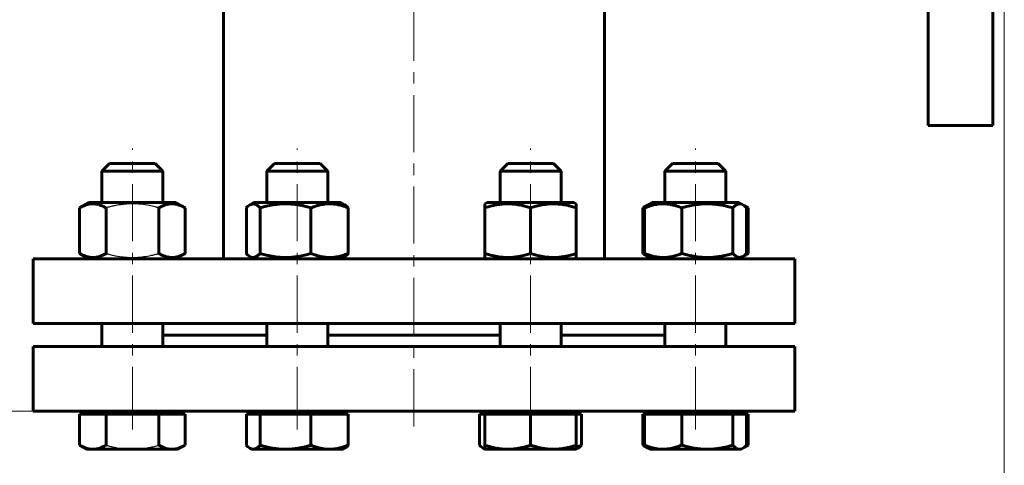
# Model space of a CAD drawing. Header units: millimetres. Extents: x 0 to 594, y 0 to 420.
# Tile 3 of 23: x 90 to 220, y 76 to 134. Entities that reach past the tile are written whole.
import ezdxf

# ---------------------------------------------------------------- set-up
doc = ezdxf.new("R2010")
doc.units = ezdxf.units.MM
for name, pattern in [('K5LT-1', [0]), ('K5LT_AXLED', [12, 7.5, -1.5, 1.5, -1.5]), ('K5LT_BASIC', [0]), ('K5LT_THIN', [0])]:
    doc.linetypes.add(name, pattern=pattern)
doc.layers.add('Системный слой', color=7, linetype='Continuous')
doc.layers.add('Системный слой (1)', color=7, linetype='Continuous', true_color=0x6c6c6c)
doc.styles.add('KDIMTEXTSTYLE', font='txt', dxfattribs={"width": 0.96, "oblique": 15, "height": 5})
doc.styles.add('KTEXTSTYLE', font='txt', dxfattribs={"width": 0.96, "height": 5})
doc.dimstyles.new('KDIMSTYLE (0.50)', dxfattribs={"dimtxt": 5, "dimasz": 1, "dimexe": 2, "dimexo": 0, "dimgap": 1, "dimtad": 1, "dimlfac": 2, "dimtxsty": 'KDIMTEXTSTYLE', "dimsah": 1, "dimcen": 0, "dimdle": 1, "dimadec": 0, "dimazin": 0, "dimtfac": 0.667, "dimtmove": 0, "dimatfit": 3, "dimfxl": 1, "dimtvp": 1, "dimtolj": 1, "dimtzin": 0, "dimarcsym": 0})

# ---------------------------------------------------------------- blocks, each defined once
blk = doc.blocks.new('U3')
at = {"layer": 'Системный слой (1)', "color": 143, "linetype": 'K5LT_BASIC', "lineweight": 60, "true_color": 0x33acca}
for p, q in [((117.23, 203.83), (117.23, 210.39)), ((117.23, 102.89), (117.23, 136.96))]:
    blk.add_line(p, q, dxfattribs=at)
blk = doc.blocks.new('U4')
at = {"layer": 'Системный слой (1)', "color": 143, "linetype": 'K5LT_BASIC', "lineweight": 60, "true_color": 0x33acca}
for p, q in [((167.23, 203.83), (167.23, 210.39)), ((167.23, 102.89), (167.23, 136.95))]:
    blk.add_line(p, q, dxfattribs=at)
blk = doc.blocks.new('U5')
at = {"layer": 'Системный слой (1)', "color": 143, "linetype": 'K5LT_BASIC', "lineweight": 60, "true_color": 0x33acca}
for p, q in [((122.93, 92.89), (109.28, 92.89)), ((153.54, 92.89), (130.93, 92.89)), ((175.19, 92.89), (161.54, 92.89))]:
    blk.add_line(p, q, dxfattribs=at)
blk = doc.blocks.new('U6')
at = {"layer": 'Системный слой (1)', "color": 143, "linetype": 'K5LT_BASIC', "lineweight": 60, "true_color": 0x33acca}
for p, q in [((157.54, 110.29), (151.84, 110.29)), ((163.24, 110.29), (157.54, 110.29))]:
    blk.add_line(p, q, dxfattribs=at)
blk = doc.blocks.new('U7')
at = {"layer": 'Системный слой (1)', "color": 143, "linetype": 'K5LT_BASIC', "lineweight": 60, "true_color": 0x33acca}
for p, q in [((161.54, 110.29), (161.54, 114.39)), ((161.54, 91.39), (161.54, 94.39))]:
    blk.add_line(p, q, dxfattribs=at)
blk = doc.blocks.new('U8')
at = {"layer": 'Системный слой (1)', "color": 143, "linetype": 'K5LT_BASIC', "lineweight": 60, "true_color": 0x33acca}
for p, q in [((153.54, 110.29), (153.54, 114.39)), ((153.54, 91.39), (153.54, 94.39))]:
    blk.add_line(p, q, dxfattribs=at)
blk = doc.blocks.new('U9')
at = {"layer": 'Системный слой (1)', "color": 143, "linetype": 'K5LT_BASIC', "lineweight": 60, "true_color": 0x33acca}
for p, q in [((122.9, 110.29), (121.23, 110.29)), ((132.63, 110.29), (122.9, 110.29))]:
    blk.add_line(p, q, dxfattribs=at)
blk = doc.blocks.new('U10')
at = {"layer": 'Системный слой (1)', "color": 143, "linetype": 'K5LT_BASIC', "lineweight": 60, "true_color": 0x33acca}
for p, q in [((120.55, 109.89), (120.39, 109.75)), ((120.71, 110), (120.55, 109.89)), ((121.16, 110.12), (120.71, 110)), ((121.6, 109.97), (121.16, 110.12)), ((122.03, 109.58), (121.6, 109.97)), ((120.39, 109.75), (120.23, 109.58))]:
    blk.add_line(p, q, dxfattribs=at)
blk = doc.blocks.new('U11')
at = {"layer": 'Системный слой (1)', "color": 143, "linetype": 'K5LT_BASIC', "lineweight": 60, "true_color": 0x33acca}
for p, q in [((120.23, 103.6), (120.39, 103.44)), ((120.39, 103.44), (120.55, 103.3)), ((121.71, 103.3), (122.03, 103.6)), ((120.55, 103.3), (120.71, 103.19)), ((120.71, 103.19), (120.83, 103.13)), ((120.83, 103.13), (121.27, 103.08)), ((121.27, 103.08), (121.71, 103.3))]:
    blk.add_line(p, q, dxfattribs=at)
blk = doc.blocks.new('U12')
at = {"layer": 'Системный слой (1)', "color": 143, "linetype": 'K5LT_BASIC', "lineweight": 60, "true_color": 0x33acca}
for p, q in [((163.54, 78.18), (163.77, 78.26)), ((163.77, 78.26), (164, 78.34)), ((164, 78.34), (164.23, 78.43))]:
    blk.add_line(p, q, dxfattribs=at)
blk = doc.blocks.new('U13')
at = {"layer": 'Системный слой (1)', "color": 143, "linetype": 'K5LT_BASIC', "lineweight": 60, "true_color": 0x33acca}
for p, q in [((150.85, 78.43), (151.01, 78.27)), ((151.01, 78.27), (151.17, 78.13)), ((151.17, 78.13), (151.33, 78.02)), ((151.33, 78.02), (151.4, 77.98)), ((151.4, 77.98), (151.47, 77.95)), ((151.47, 77.95), (151.54, 77.92))]:
    blk.add_line(p, q, dxfattribs=at)
blk = doc.blocks.new('U14')
at = {"layer": 'Системный слой (1)', "color": 143, "linetype": 'K5LT_BASIC', "lineweight": 60, "true_color": 0x33acca}
for p, q in [((185.4, 103.19), (186.12, 103.6)), ((184.89, 102.89), (185.4, 103.19))]:
    blk.add_line(p, q, dxfattribs=at)
blk = doc.blocks.new('U15')
at = {"layer": 'Системный слой (1)', "color": 143, "linetype": 'K5LT_BASIC', "lineweight": 60, "true_color": 0x33acca}
for p, q in [((185.79, 109.76), (185.63, 109.84)), ((185.95, 109.68), (185.79, 109.76)), ((186.12, 109.58), (185.95, 109.68))]:
    blk.add_line(p, q, dxfattribs=at)
blk = doc.blocks.new('U16')
at = {"layer": 'Системный слой (1)', "color": 143, "linetype": 'K5LT_BASIC', "lineweight": 60, "true_color": 0x33acca}
for p, q in [((172.26, 103.6), (172.42, 103.51)), ((172.42, 103.51), (172.59, 103.43)), ((172.59, 103.43), (172.75, 103.35))]:
    blk.add_line(p, q, dxfattribs=at)
blk = doc.blocks.new('U17')
at = {"layer": 'Системный слой (1)', "color": 143, "linetype": 'K5LT_BASIC', "lineweight": 60, "true_color": 0x33acca}
for p, q in [((185.63, 103.35), (185.79, 103.43)), ((185.79, 103.43), (185.95, 103.51)), ((185.95, 103.51), (186.12, 103.6))]:
    blk.add_line(p, q, dxfattribs=at)
blk = doc.blocks.new('U18')
at = {"layer": 'Системный слой (1)', "color": 143, "linetype": 'K5LT_BASIC', "lineweight": 60, "true_color": 0x33acca}
for p, q in [((172.42, 109.68), (172.26, 109.58)), ((172.59, 109.76), (172.42, 109.68)), ((172.75, 109.84), (172.59, 109.76))]:
    blk.add_line(p, q, dxfattribs=at)
blk = doc.blocks.new('U19')
at = {"layer": 'Системный слой (1)', "color": 143, "linetype": 'K5LT_BASIC', "lineweight": 60, "true_color": 0x33acca}
for p, q in [((172.26, 78.43), (172.42, 78.34)), ((172.42, 78.34), (172.59, 78.26)), ((172.59, 78.26), (172.75, 78.18))]:
    blk.add_line(p, q, dxfattribs=at)
blk = doc.blocks.new('U20')
at = {"layer": 'Системный слой (1)', "color": 143, "linetype": 'K5LT_BASIC', "lineweight": 60, "true_color": 0x33acca}
for p, q in [((185.63, 78.18), (185.79, 78.26)), ((185.79, 78.26), (185.95, 78.34)), ((185.95, 78.34), (186.12, 78.43))]:
    blk.add_line(p, q, dxfattribs=at)
blk = doc.blocks.new('U21')
at = {"layer": 'Системный слой (1)', "color": 143, "linetype": 'K5LT_BASIC', "lineweight": 60, "true_color": 0x33acca}
for p, q in [((185.4, 78.02), (185.19, 77.89)), ((186.12, 78.43), (185.4, 78.02))]:
    blk.add_line(p, q, dxfattribs=at)
blk = doc.blocks.new('U22')
at = {"layer": 'Системный слой (1)', "color": 143, "linetype": 'K5LT_BASIC', "lineweight": 60, "true_color": 0x33acca}
for p, q in [((184.98, 77.89), (185.12, 77.91)), ((185.12, 77.91), (185.26, 77.95)), ((185.26, 77.95), (185.4, 78.02)), ((185.4, 78.02), (185.56, 78.13)), ((185.56, 78.13), (185.72, 78.27)), ((185.72, 78.27), (185.88, 78.43))]:
    blk.add_line(p, q, dxfattribs=at)
blk = doc.blocks.new('U23')
at = {"layer": 'Системный слой (1)', "color": 143, "linetype": 'K5LT_BASIC', "lineweight": 60, "true_color": 0x33acca}
for p, q in [((183.19, 110.29), (183.19, 114.39)), ((183.19, 91.39), (183.19, 94.39))]:
    blk.add_line(p, q, dxfattribs=at)
blk = doc.blocks.new('U24')
at = {"layer": 'Системный слой (1)', "color": 143, "linetype": 'K5LT_BASIC', "lineweight": 60, "true_color": 0x33acca}
for p, q in [((175.19, 110.29), (175.19, 114.39)), ((175.19, 91.39), (175.19, 94.39))]:
    blk.add_line(p, q, dxfattribs=at)
blk = doc.blocks.new('U25')
at = {"layer": 'Системный слой (1)', "color": 143, "linetype": 'K5LT_BASIC', "lineweight": 60, "true_color": 0x33acca}
for p, q in [((122.93, 114.39), (129.75, 114.39)), ((129.75, 114.39), (130.93, 114.39))]:
    blk.add_line(p, q, dxfattribs=at)
blk = doc.blocks.new('U26')
at = {"layer": 'Системный слой (1)', "color": 143, "linetype": 'K5LT_BASIC', "lineweight": 60, "true_color": 0x33acca}
for p, q in [((130.93, 110.29), (130.93, 114.39)), ((130.93, 91.39), (130.93, 94.39))]:
    blk.add_line(p, q, dxfattribs=at)
blk = doc.blocks.new('U27')
at = {"layer": 'Системный слой (1)', "color": 143, "linetype": 'K5LT_BASIC', "lineweight": 60, "true_color": 0x33acca}
for p, q in [((122.93, 110.29), (122.93, 114.39)), ((122.93, 91.39), (122.93, 94.39))]:
    blk.add_line(p, q, dxfattribs=at)
blk = doc.blocks.new('U28')
at = {"layer": 'Системный слой (1)', "color": 143, "linetype": 'K5LT_BASIC', "lineweight": 60, "true_color": 0x33acca}
for p, q in [((123.93, 115.39), (129.05, 115.39)), ((129.05, 115.39), (129.93, 115.39))]:
    blk.add_line(p, q, dxfattribs=at)
blk = doc.blocks.new('U29')
at = {"layer": 'Системный слой (1)', "color": 143, "linetype": 'K5LT_BASIC', "lineweight": 60, "true_color": 0x33acca}
for p, q in [((120.23, 78.43), (120.39, 78.27)), ((120.39, 78.27), (120.55, 78.13)), ((120.55, 78.13), (120.71, 78.02)), ((120.71, 78.02), (120.85, 77.95)), ((120.85, 77.95), (120.99, 77.91)), ((120.99, 77.91), (121.13, 77.89))]:
    blk.add_line(p, q, dxfattribs=at)
blk = doc.blocks.new('U30')
at = {"layer": 'Системный слой (1)', "color": 143, "linetype": 'K5LT_BASIC', "lineweight": 60, "true_color": 0x33acca}
for p, q in [((92.23, 91.39), (142.23, 91.39)), ((142.23, 91.39), (192.23, 91.39))]:
    blk.add_line(p, q, dxfattribs=at)
blk = doc.blocks.new('U31')
at = {"layer": 'Системный слой (1)', "color": 143, "linetype": 'K5LT_BASIC', "lineweight": 60, "true_color": 0x33acca}
for p, q in [((92.23, 82.89), (142.23, 82.89)), ((142.23, 82.89), (192.23, 82.89))]:
    blk.add_line(p, q, dxfattribs=at)
blk = doc.blocks.new('U32')
at = {"layer": 'Системный слой (1)', "color": 143, "linetype": 'K5LT_BASIC', "lineweight": 60, "true_color": 0x33acca}
for p, q in [((101.28, 110.29), (101.28, 114.39)), ((101.28, 91.39), (101.28, 94.39))]:
    blk.add_line(p, q, dxfattribs=at)
blk = doc.blocks.new('U33')
at = {"layer": 'Системный слой (1)', "color": 143, "linetype": 'K5LT_BASIC', "lineweight": 60, "true_color": 0x33acca}
for p, q in [((101.28, 114.39), (105.28, 114.39)), ((105.28, 114.39), (109.28, 114.39))]:
    blk.add_line(p, q, dxfattribs=at)
blk = doc.blocks.new('U34')
at = {"layer": 'Системный слой (1)', "color": 143, "linetype": 'K5LT_BASIC', "lineweight": 60, "true_color": 0x33acca}
for p, q in [((102.28, 115.39), (105.28, 115.39)), ((105.28, 115.39), (108.28, 115.39))]:
    blk.add_line(p, q, dxfattribs=at)
blk = doc.blocks.new('U35')
at = {"layer": 'Системный слой (1)', "color": 143, "linetype": 'K5LT_BASIC', "lineweight": 60, "true_color": 0x33acca}
for p, q in [((109.28, 110.29), (109.28, 114.39)), ((109.28, 91.39), (109.28, 94.39))]:
    blk.add_line(p, q, dxfattribs=at)
blk = doc.blocks.new('U36')
at = {"layer": 'Системный слой (1)', "color": 143, "linetype": 'K5LT_BASIC', "lineweight": 60, "true_color": 0x33acca}
for p, q in [((183.22, 110.29), (173.49, 110.29)), ((184.89, 110.29), (183.22, 110.29))]:
    blk.add_line(p, q, dxfattribs=at)
blk = doc.blocks.new('U37')
at = {"layer": 'Системный слой (1)', "color": 143, "linetype": 'K5LT_BASIC', "lineweight": 60, "true_color": 0x33acca}
for p, q in [((184.09, 103.6), (184.52, 103.22)), ((185.56, 103.3), (185.72, 103.44)), ((185.72, 103.44), (185.88, 103.6)), ((184.52, 103.22), (184.96, 103.07)), ((184.96, 103.07), (185.4, 103.19)), ((185.4, 103.19), (185.56, 103.3))]:
    blk.add_line(p, q, dxfattribs=at)
blk = doc.blocks.new('U38')
at = {"layer": 'Системный слой (1)', "color": 143, "linetype": 'K5LT_BASIC', "lineweight": 60, "true_color": 0x33acca}
for p, q in [((184.41, 109.89), (184.09, 109.58)), ((184.85, 110.11), (184.41, 109.89)), ((185.29, 110.06), (184.85, 110.11)), ((185.4, 110), (185.29, 110.06)), ((185.56, 109.89), (185.4, 110)), ((185.72, 109.75), (185.56, 109.89)), ((185.88, 109.58), (185.72, 109.75))]:
    blk.add_line(p, q, dxfattribs=at)
blk = doc.blocks.new('D0')
at = {"layer": 'Системный слой (1)'}
for points in [[(69.23, 46.97), (69.73, 47.63), (64.73, 46.97), (69.73, 46.31)], [(219.73, 46.97), (214.73, 47.63), (215.23, 46.97), (214.73, 46.31)]]:
    blk.add_hatch(color=7, dxfattribs=at).paths.add_polyline_path(points)
at = {"layer": 'Системный слой (1)', "color": 7, "linetype": 'K5LT_THIN', "lineweight": 18, "true_color": 0xffffff}
for p, q in [((64.73, 137.14), (64.73, 44.97)), ((219.73, 137.14), (219.73, 44.97)), ((64.73, 46.97), (69.73, 47.63)), ((69.73, 46.31), (64.73, 46.97)), ((64.73, 46.97), (219.73, 46.97)), ((69.73, 47.63), (69.23, 46.97)), ((69.23, 46.97), (69.73, 46.31)), ((215.23, 46.97), (214.73, 47.63)), ((214.73, 47.63), (219.73, 46.97)), ((219.73, 46.97), (214.73, 46.31)), ((214.73, 46.31), (215.23, 46.97))]:
    blk.add_line(p, q, dxfattribs=at)
blk.add_wipeout([(137.22, 47.97), (137.22, 55.35), (146.84, 55.35), (146.84, 47.97)]).dxf.layer = 'Системный слой (1)'
at = {"layer": 'Системный слой (1)', "color": 7, "insert": (137.22, 54.56), "char_height": 5, "attachment_point": 1, "style": 'KTEXTSTYLE'}
blk.add_mtext('\\fArial|b0|c204|p34;\\H5.0;\\W1.000;\\Q15;\\fGOST Type AU|b0|i0|c204|p34;\\Q15;\\W0.960;310', dxfattribs=at)
blk = doc.blocks.new('KDIMARROW_01')
at = {"layer": 'Системный слой'}
blk.add_hatch(color=0, dxfattribs=at).paths.add_polyline_path([(0, 0), (-5, 0.66), (-4.5, 0), (-5, -0.66)])
at = {"layer": 'Системный слой', "color": 0, "linetype": 'K5LT_THIN', "lineweight": 18}
for p, q in [((-4.5, 0), (-5, 0.66)), ((-5, 0.66), (0, 0)), ((0, 0), (-5, -0.66)), ((-5, -0.66), (-4.5, 0))]:
    blk.add_line(p, q, dxfattribs=at)
at = {"layer": 'Системный слой (1)', "color": 0, "linetype": 'K5LT_THIN', "lineweight": 18}
blk.add_line((142.23, 170.39), (141.73, 170.39), dxfattribs=at)
blk = doc.blocks.new('D1')
at = {"layer": 'Системный слой (1)'}
for points in [[(55.45, 165.39), (54.79, 170.39), (54.13, 165.39), (54.79, 165.89)], [(54.79, 82.89), (55.45, 87.89), (54.79, 87.39), (54.13, 87.89)]]:
    blk.add_hatch(color=7, dxfattribs=at).paths.add_polyline_path(points)
at = {"layer": 'Системный слой (1)', "color": 7, "linetype": 'K5LT_THIN', "lineweight": 18, "true_color": 0xffffff}
for p, q in [((64.73, 170.39), (52.79, 170.39)), ((54.13, 165.39), (54.79, 170.39)), ((54.79, 170.39), (55.45, 165.39)), ((54.79, 82.89), (54.79, 170.39)), ((54.79, 165.89), (54.13, 165.39)), ((55.45, 165.39), (54.79, 165.89)), ((54.79, 82.89), (54.13, 87.89)), ((54.13, 87.89), (54.79, 87.39)), ((54.79, 87.39), (55.45, 87.89)), ((55.45, 87.89), (54.79, 82.89)), ((92.23, 82.89), (52.79, 82.89))]:
    blk.add_line(p, q, dxfattribs=at)
blk.add_wipeout([(53.79, 121.7), (46.41, 121.7), (46.41, 131.19), (53.79, 131.19)]).dxf.layer = 'Системный слой (1)'
at = {"layer": 'Системный слой (1)', "color": 7, "insert": (47.2, 121.7), "char_height": 5, "attachment_point": 1, "rotation": 90, "style": 'KTEXTSTYLE'}
blk.add_mtext('\\fArial|b0|c204|p34;\\H5.0;\\W1.000;\\Q15;\\fGOST Type AU|b0|i0|c204|p34;\\Q15;\\W0.960;175', dxfattribs=at)

msp = doc.modelspace()

# ---------------------------------------------------------------- linework, layer by layer
at = {"layer": 'Системный слой (1)', "color": 30, "linetype": 'K5LT_AXLED', "lineweight": 18, "true_color": 0xff8000}
for p, q in [((142.233, 80.894), (142.233, 227.1031)), ((105.2778, 81.194), (105.2778, 117.394)), ((126.9257, 81.194), (126.9257, 117.394)), ((157.5404, 81.194), (157.5404, 117.394)), ((179.1882, 81.194), (179.1882, 117.394)), ((105.2778, 80.494), (105.2778, 84.894)), ((126.9257, 80.494), (126.9257, 84.894)), ((157.5404, 80.494), (157.5404, 84.894)), ((179.1882, 80.494), (179.1882, 84.894))]:
    msp.add_line(p, q, dxfattribs=at)
at = {"layer": 'Системный слой (1)', "color": 143, "linetype": 'K5LT_BASIC', "lineweight": 60, "true_color": 0x33acca}
for p, q in [((209.733, 220.394), (209.733, 120.394)), ((218.233, 220.394), (218.233, 120.394)), ((218.233, 120.394), (209.733, 120.394)), ((101.2778, 114.394), (102.2778, 115.394)), ((109.2778, 114.394), (108.2778, 115.394)), ((122.9257, 114.394), (123.9257, 115.394)), ((130.9257, 114.394), (129.9257, 115.394)), ((153.5404, 114.394), (154.5404, 115.394)), ((154.5404, 115.394), (160.5404, 115.394)), ((161.5404, 114.394), (160.5404, 115.394)), ((175.1882, 114.394), (176.1882, 115.394)), ((176.1882, 115.394), (182.1882, 115.394)), ((183.1882, 114.394), (182.1882, 115.394)), ((153.5404, 114.394), (161.5404, 114.394)), ((175.1882, 114.394), (183.1882, 114.394)), ((98.3496, 109.5849), (99.5778, 110.294)), ((110.9778, 110.294), (99.5778, 110.294)), ((112.206, 109.5849), (110.9778, 110.294)), ((120.714, 109.9986), (121.2257, 110.294)), ((133.1373, 109.9986), (132.6257, 110.294)), ((151.5404, 110.1208), (151.8404, 110.294)), ((151.5404, 109.5849), (151.5404, 110.1208)), ((163.5404, 110.1208), (163.2404, 110.294)), ((163.5404, 110.1208), (163.5404, 109.5849)), ((172.26, 109.5849), (173.4882, 110.294)), ((172.9765, 109.9986), (173.4882, 110.294)), ((185.3999, 109.9986), (184.8882, 110.294)), ((186.1164, 109.5849), (185.3999, 109.9985)), ((98.3496, 103.6031), (98.3496, 109.5849)), ((101.8137, 103.6031), (101.8137, 109.5849)), ((108.7419, 103.6031), (108.7419, 109.5849)), ((112.206, 103.6031), (112.206, 109.5849)), ((120.2336, 103.6031), (120.2336, 109.5849)), ((122.0267, 103.6031), (122.0267, 109.5849)), ((128.7188, 103.6031), (128.7188, 109.5849)), ((133.6178, 103.6031), (133.6178, 109.5849)), ((151.5404, 103.6031), (151.5404, 109.5849)), ((157.5404, 103.6031), (157.5404, 109.5849)), ((163.5404, 103.6031), (163.5404, 109.5849)), ((172.26, 103.6031), (172.26, 109.5849)), ((172.4961, 103.6031), (172.4961, 109.5849)), ((177.3951, 103.6031), (177.3951, 109.5849)), ((184.0872, 103.6031), (184.0872, 109.5849)), ((185.8803, 103.6031), (185.8803, 109.5849)), ((186.1164, 103.6031), (186.1164, 109.5849)), ((99.5778, 102.894), (98.3496, 103.6031)), ((110.9778, 102.894), (112.206, 103.6031)), ((151.5404, 103.0672), (151.5404, 103.6031)), ((163.5404, 103.6031), (163.5404, 103.0672)), ((173.4882, 102.894), (172.26, 103.6031)), ((92.233, 94.394), (92.233, 102.894)), ((92.233, 102.894), (192.233, 102.894)), ((110.9778, 102.894), (111.4895, 103.1894)), ((111.4894, 103.1893), (111.4895, 103.1894)), ((121.2257, 102.894), (120.714, 103.1894)), ((132.6257, 102.894), (133.1373, 103.1894)), ((151.8404, 102.894), (151.5404, 103.0672)), ((163.2404, 102.894), (163.5404, 103.0672)), ((173.4882, 102.894), (172.9765, 103.1894)), ((184.8882, 102.894), (185.3999, 103.1894)), ((192.233, 94.394), (192.233, 102.894)), ((92.233, 94.394), (192.233, 94.394)), ((92.233, 82.894), (92.233, 91.394)), ((192.233, 82.894), (192.233, 91.394)), ((99.2778, 82.894), (99.2778, 82.494)), ((111.2778, 82.894), (111.2778, 82.494)), ((120.9257, 82.894), (120.9257, 82.494)), ((132.9257, 82.894), (132.9257, 82.494)), ((151.5404, 82.894), (151.5404, 82.494)), ((163.5404, 82.894), (163.5404, 82.494)), ((173.1882, 82.894), (173.1882, 82.494)), ((185.1882, 82.894), (185.1882, 82.494)), ((98.3496, 82.494), (100.0817, 82.494)), ((98.3496, 82.494), (98.3496, 78.4299)), ((100.0817, 82.494), (101.8137, 82.494)), ((101.8137, 82.494), (101.8137, 78.4299)), ((101.8137, 82.494), (105.2778, 82.494)), ((105.2778, 82.494), (108.7419, 82.494)), ((108.7419, 82.494), (108.7419, 78.4299)), ((108.7419, 82.494), (110.474, 82.494)), ((110.474, 82.494), (112.206, 82.494)), ((112.206, 82.494), (112.206, 78.4299)), ((120.2336, 82.494), (120.2336, 78.4299)), ((120.2336, 82.494), (121.1301, 82.494)), ((121.1301, 82.494), (122.0267, 82.494)), ((122.0267, 82.494), (122.0267, 78.4299)), ((122.0267, 82.494), (125.3728, 82.494)), ((125.3728, 82.494), (128.7188, 82.494)), ((128.7188, 82.494), (131.1683, 82.494)), ((128.7188, 82.494), (128.7188, 78.4299)), ((131.1683, 82.494), (133.6178, 82.494)), ((133.6178, 82.494), (133.6178, 78.4299)), ((150.8482, 82.494), (151.5404, 82.494)), ((150.8482, 82.494), (150.8482, 78.4299)), ((151.5404, 82.494), (154.5404, 82.494)), ((151.5404, 82.494), (151.5404, 78.4299)), ((154.5404, 82.494), (157.5404, 82.494)), ((157.5404, 82.494), (157.5404, 78.4299)), ((157.5404, 82.494), (160.5404, 82.494)), ((160.5404, 82.494), (163.5404, 82.494)), ((163.5404, 82.494), (163.5404, 78.4299)), ((163.5404, 82.494), (164.2325, 82.494)), ((164.2325, 82.494), (164.2325, 78.4299)), ((172.26, 82.494), (172.26, 78.4299)), ((172.26, 82.494), (172.4961, 82.494)), ((172.4961, 82.494), (172.4961, 78.4299)), ((172.4961, 82.494), (174.9456, 82.494)), ((174.9456, 82.494), (177.3951, 82.494)), ((177.3951, 82.494), (177.3951, 78.4299)), ((177.3951, 82.494), (180.7411, 82.494)), ((180.7411, 82.494), (184.0872, 82.494)), ((184.0872, 82.494), (184.9838, 82.494)), ((184.0872, 82.494), (184.0872, 78.4299)), ((184.9838, 82.494), (185.8803, 82.494)), ((185.8803, 82.494), (186.1164, 82.494)), ((185.8803, 82.494), (185.8803, 78.4299)), ((186.1164, 82.494), (186.1164, 78.4299)), ((98.3496, 78.4299), (99.2778, 77.894)), ((99.0662, 78.0162), (99.0661, 78.0162)), ((99.0662, 78.0162), (99.2778, 77.894)), ((99.2778, 77.894), (100.0817, 77.894)), ((100.0817, 77.894), (105.2778, 77.894)), ((105.2778, 77.894), (110.474, 77.894)), ((110.474, 77.894), (111.2778, 77.894)), ((112.206, 78.4299), (111.2778, 77.894)), ((111.4895, 78.0162), (111.2778, 77.894)), ((111.4895, 78.0162), (111.4896, 78.0162)), ((120.714, 78.0162), (120.9257, 77.894)), ((120.9257, 77.894), (121.1301, 77.894)), ((121.1301, 77.894), (125.3728, 77.894)), ((125.3728, 77.894), (131.1683, 77.894)), ((131.1683, 77.894), (132.9257, 77.894)), ((133.1373, 78.0162), (132.9257, 77.894)), ((151.3287, 78.0162), (151.5404, 77.894)), ((151.5404, 77.894), (151.5404, 78.4299)), ((151.5404, 77.894), (154.5404, 77.894)), ((154.5404, 77.894), (160.5404, 77.894)), ((160.5404, 77.894), (163.5404, 77.894)), ((163.5404, 78.4299), (163.5404, 77.894)), ((163.752, 78.0162), (163.5404, 77.894)), ((172.26, 78.4299), (173.1882, 77.894)), ((172.9765, 78.0162), (173.1882, 77.894)), ((173.1882, 77.894), (174.9456, 77.894)), ((174.9456, 77.894), (180.7411, 77.894)), ((180.7411, 77.894), (184.9838, 77.894)), ((184.9838, 77.894), (185.1882, 77.894)), ((185.3999, 78.0162), (185.1882, 77.894))]:
    msp.add_line(p, q, dxfattribs=at)
for points, knots in [([(101.8137, 109.5849), (101.6791, 109.6626), (101.4563, 109.7801), (101.1625, 109.9058), (100.962, 109.9763), (100.7705, 110.0327), (100.5759, 110.0773), (100.3523, 110.1096), (100.1415, 110.1229), (99.9394, 110.1193), (99.7464, 110.1014), (99.5593, 110.0708), (99.3458, 110.0212), (99.0511, 109.9289), (98.7086, 109.782), (98.4583, 109.6476), (98.3496, 109.5849)], [0, 0, 0, 0, 2.03197676, 3.33971817, 4.35691028, 4.98286377, 6.14673398, 7.19733448, 8.23107414, 9.20464301, 10.12610383, 11.03238569, 11.92740894, 13.24282625, 15.35658079, 17, 17, 17, 17]), ([(112.206, 109.5849), (112.0715, 109.6626), (111.8486, 109.7801), (111.5548, 109.9058), (111.3543, 109.9763), (111.1628, 110.0327), (110.9682, 110.0773), (110.7446, 110.1096), (110.5338, 110.1229), (110.3317, 110.1193), (110.1387, 110.1014), (109.9516, 110.0708), (109.7381, 110.0212), (109.4434, 109.9289), (109.1009, 109.782), (108.8506, 109.6476), (108.7419, 109.5849)], [0, 0, 0, 0, 2.03197676, 3.33971817, 4.35691028, 4.98286377, 6.14673398, 7.19733448, 8.23107414, 9.20464301, 10.12610383, 11.03238569, 11.92740894, 13.24282625, 15.35658079, 17, 17, 17, 17]), ([(128.7188, 109.5849), (128.4904, 109.6531), (128.1532, 109.7462), (127.6658, 109.8615), (127.3296, 109.9304), (126.9338, 109.9995), (126.6177, 110.0439), (126.2413, 110.0838), (125.8956, 110.1096), (125.4882, 110.1229), (125.0979, 110.1193), (124.725, 110.1014), (124.3636, 110.0708), (123.9512, 110.0212), (123.3818, 109.9289), (122.7202, 109.782), (122.2367, 109.6476), (122.0267, 109.5849)], [0, 0, 0, 0, 1.88979329, 2.77228609, 3.97396019, 4.61319913, 5.96225261, 6.50830656, 7.62070709, 8.71525498, 9.7460926, 10.72175699, 11.68134955, 12.62902123, 14.02181603, 16.25990907, 18, 18, 18, 18]), ([(133.6178, 109.5849), (133.4156, 109.6674), (133.1367, 109.7708), (132.7214, 109.8986), (132.4505, 109.9686), (132.1424, 110.0327), (131.8672, 110.0773), (131.5511, 110.1096), (131.2431, 110.1233), (130.9574, 110.119), (130.6405, 110.0973), (130.3002, 110.0536), (129.8755, 109.969), (129.3469, 109.8242), (128.9506, 109.6795), (128.7188, 109.5849)], [0, 0, 0, 0, 2.03202427, 2.78068749, 4.10062144, 4.68975414, 5.78516139, 6.77396186, 7.74689331, 8.75724699, 9.53045066, 10.80829449, 12.05516695, 13.66764409, 16, 16, 16, 16]), ([(133.1373, 109.9986), (133.1891, 109.9687), (133.2759, 109.9098), (133.4365, 109.7762), (133.5447, 109.6664), (133.6178, 109.5849)], [0, 0, 0, 0, 1.91250327, 3.22030261, 6, 6, 6, 6]), ([(157.5404, 109.5849), (157.3356, 109.6531), (157.0333, 109.7462), (156.5962, 109.8615), (156.2948, 109.9304), (155.9399, 109.9995), (155.6566, 110.0439), (155.319, 110.0838), (155.0091, 110.1096), (154.6439, 110.1229), (154.2939, 110.1193), (153.9596, 110.1014), (153.6356, 110.0708), (153.2658, 110.0212), (152.7553, 109.9289), (152.1621, 109.782), (151.7286, 109.6476), (151.5404, 109.5849)], [0, 0, 0, 0, 1.88979329, 2.77228609, 3.97396019, 4.61319912, 5.96225261, 6.50830656, 7.62070709, 8.71525498, 9.7460926, 10.72175699, 11.68134955, 12.62902123, 14.02181603, 16.25990907, 18, 18, 18, 18]), ([(163.5404, 109.5849), (163.3356, 109.6531), (163.0333, 109.7462), (162.5962, 109.8615), (162.2948, 109.9304), (161.9399, 109.9995), (161.6566, 110.0439), (161.319, 110.0838), (161.0091, 110.1096), (160.6439, 110.1229), (160.2939, 110.1193), (159.9596, 110.1014), (159.6356, 110.0708), (159.2658, 110.0212), (158.7553, 109.9289), (158.1621, 109.782), (157.7286, 109.6476), (157.5404, 109.5849)], [0, 0, 0, 0, 1.88979329, 2.77228609, 3.97396019, 4.61319913, 5.96225261, 6.50830656, 7.62070709, 8.71525498, 9.7460926, 10.72175699, 11.68134955, 12.62902123, 14.02181603, 16.25990907, 18, 18, 18, 18]), ([(177.3951, 109.5849), (177.1928, 109.6674), (176.9139, 109.7708), (176.4987, 109.8986), (176.2277, 109.9686), (175.9197, 110.0327), (175.6444, 110.0773), (175.3283, 110.1096), (175.0203, 110.1233), (174.7346, 110.119), (174.4177, 110.0973), (174.0774, 110.0536), (173.6528, 109.969), (173.1241, 109.8242), (172.7279, 109.6795), (172.4961, 109.5849)], [0, 0, 0, 0, 2.03202427, 2.78068749, 4.10062144, 4.68975414, 5.78516139, 6.77396186, 7.74689331, 8.75724699, 9.53045066, 10.80829449, 12.05516695, 13.66764409, 16, 16, 16, 16]), ([(172.4961, 109.5849), (172.5465, 109.6411), (172.6329, 109.7314), (172.7927, 109.8765), (172.9026, 109.9559), (172.9765, 109.9986)], [0, 0, 0, 0, 1.91828185, 3.26766112, 6, 6, 6, 6]), ([(184.0872, 109.5849), (183.8588, 109.6531), (183.5216, 109.7462), (183.0341, 109.8615), (182.6979, 109.9304), (182.3021, 109.9995), (181.9861, 110.0439), (181.6096, 110.0838), (181.264, 110.1096), (180.8566, 110.1229), (180.4663, 110.1193), (180.0934, 110.1014), (179.7319, 110.0708), (179.3195, 110.0212), (178.7501, 109.9289), (178.0885, 109.782), (177.605, 109.6476), (177.3951, 109.5849)], [0, 0, 0, 0, 1.88979329, 2.77228609, 3.97396019, 4.61319912, 5.96225261, 6.50830656, 7.62070709, 8.71525498, 9.7460926, 10.72175699, 11.68134955, 12.62902123, 14.02181603, 16.25990907, 18, 18, 18, 18]), ([(98.3496, 103.6031), (98.4842, 103.5254), (98.7071, 103.4079), (99.0009, 103.2821), (99.2014, 103.2116), (99.3929, 103.1553), (99.5875, 103.1106), (99.811, 103.0783), (100.0219, 103.0651), (100.224, 103.0686), (100.417, 103.0865), (100.6041, 103.1172), (100.8175, 103.1668), (101.1123, 103.259), (101.4548, 103.406), (101.705, 103.5403), (101.8137, 103.6031)], [0, 0, 0, 0, 2.03197676, 3.33971817, 4.35691028, 4.98286377, 6.14673398, 7.19733448, 8.23107414, 9.20464301, 10.12610383, 11.03238569, 11.92740894, 13.24282625, 15.35658079, 17, 17, 17, 17]), ([(108.7419, 103.6031), (108.8765, 103.5254), (109.0994, 103.4079), (109.3932, 103.2821), (109.5937, 103.2116), (109.7852, 103.1553), (109.9798, 103.1106), (110.2033, 103.0783), (110.4142, 103.0651), (110.6163, 103.0686), (110.8093, 103.0865), (110.9964, 103.1172), (111.2099, 103.1668), (111.5046, 103.259), (111.8471, 103.406), (112.0973, 103.5403), (112.206, 103.6031)], [0, 0, 0, 0, 2.03197676, 3.33971817, 4.35691028, 4.98286377, 6.14673398, 7.19733448, 8.23107414, 9.20464301, 10.12610383, 11.03238569, 11.92740894, 13.24282625, 15.35658079, 17, 17, 17, 17]), ([(122.0267, 103.6031), (122.2551, 103.5348), (122.5923, 103.4417), (123.0798, 103.3264), (123.416, 103.2575), (123.8117, 103.1884), (124.1278, 103.144), (124.5043, 103.1042), (124.8499, 103.0783), (125.2573, 103.0651), (125.6476, 103.0686), (126.0205, 103.0865), (126.382, 103.1172), (126.7943, 103.1668), (127.3638, 103.259), (128.0254, 103.406), (128.5088, 103.5403), (128.7188, 103.6031)], [0, 0, 0, 0, 1.88979329, 2.77228609, 3.97396019, 4.61319913, 5.96225261, 6.50830656, 7.62070709, 8.71525498, 9.7460926, 10.72175699, 11.68134955, 12.62902123, 14.02181603, 16.25990907, 18, 18, 18, 18]), ([(128.7188, 103.6031), (128.886, 103.5348), (129.1646, 103.4298), (129.5793, 103.2986), (129.8862, 103.2193), (130.1942, 103.1553), (130.4695, 103.1106), (130.7856, 103.0783), (131.0838, 103.0651), (131.3695, 103.0686), (131.6425, 103.0865), (131.9071, 103.1172), (132.209, 103.1668), (132.6258, 103.259), (133.1102, 103.406), (133.4641, 103.5403), (133.6178, 103.6031)], [0, 0, 0, 0, 1.78480478, 2.95448046, 4.35691028, 4.98286377, 6.14673398, 7.19733448, 8.23107414, 9.20464301, 10.12610383, 11.03238569, 11.92740894, 13.24282625, 15.35658079, 17, 17, 17, 17]), ([(133.6178, 103.6031), (133.5674, 103.5468), (133.481, 103.4566), (133.3212, 103.3114), (133.2113, 103.2321), (133.1373, 103.1894)], [0, 0, 0, 0, 1.91828185, 3.26766112, 6, 6, 6, 6]), ([(151.5404, 103.6031), (151.7451, 103.5348), (152.0475, 103.4417), (152.4845, 103.3264), (152.7859, 103.2575), (153.1408, 103.1884), (153.4241, 103.144), (153.7617, 103.1042), (154.0716, 103.0783), (154.4368, 103.0651), (154.7868, 103.0686), (155.1211, 103.0865), (155.4452, 103.1172), (155.8149, 103.1668), (156.3254, 103.259), (156.9186, 103.406), (157.3521, 103.5403), (157.5404, 103.6031)], [0, 0, 0, 0, 1.88979329, 2.77228609, 3.97396019, 4.61319913, 5.96225261, 6.50830656, 7.62070709, 8.71525498, 9.7460926, 10.72175699, 11.68134955, 12.62902123, 14.02181603, 16.25990907, 18, 18, 18, 18]), ([(157.5404, 103.6031), (157.7451, 103.5348), (158.0475, 103.4417), (158.4845, 103.3264), (158.7859, 103.2575), (159.1408, 103.1884), (159.4241, 103.144), (159.7617, 103.1042), (160.0716, 103.0783), (160.4368, 103.0651), (160.7868, 103.0686), (161.1211, 103.0865), (161.4452, 103.1172), (161.8149, 103.1668), (162.3254, 103.259), (162.9186, 103.406), (163.3521, 103.5403), (163.5404, 103.6031)], [0, 0, 0, 0, 1.88979329, 2.77228609, 3.97396019, 4.61319913, 5.96225261, 6.50830656, 7.62070709, 8.71525498, 9.7460926, 10.72175699, 11.68134955, 12.62902123, 14.02181603, 16.25990907, 18, 18, 18, 18]), ([(172.9765, 103.1894), (172.9248, 103.2193), (172.838, 103.2782), (172.6774, 103.4118), (172.5692, 103.5216), (172.4961, 103.6031)], [0, 0, 0, 0, 1.91250327, 3.22030261, 6, 6, 6, 6]), ([(172.4961, 103.6031), (172.6633, 103.5348), (172.9418, 103.4298), (173.3565, 103.2986), (173.6634, 103.2193), (173.9714, 103.1553), (174.2467, 103.1106), (174.5628, 103.0783), (174.861, 103.0651), (175.1468, 103.0686), (175.4197, 103.0865), (175.6843, 103.1172), (175.9862, 103.1668), (176.4031, 103.259), (176.8874, 103.406), (177.2413, 103.5403), (177.3951, 103.6031)], [0, 0, 0, 0, 1.78480478, 2.95448046, 4.35691028, 4.98286377, 6.14673398, 7.19733448, 8.23107414, 9.20464301, 10.12610383, 11.03238569, 11.92740894, 13.24282625, 15.35658079, 17, 17, 17, 17]), ([(177.3951, 103.6031), (177.6234, 103.5348), (177.9606, 103.4417), (178.4481, 103.3264), (178.7843, 103.2575), (179.1801, 103.1884), (179.4961, 103.144), (179.8726, 103.1042), (180.2183, 103.0783), (180.6256, 103.0651), (181.016, 103.0686), (181.3889, 103.0865), (181.7503, 103.1172), (182.1627, 103.1668), (182.7321, 103.259), (183.3937, 103.406), (183.8772, 103.5403), (184.0872, 103.6031)], [0, 0, 0, 0, 1.88979329, 2.77228609, 3.97396019, 4.61319913, 5.96225261, 6.50830656, 7.62070709, 8.71525498, 9.7460926, 10.72175699, 11.68134955, 12.62902123, 14.02181603, 16.25990907, 18, 18, 18, 18]), ([(98.3496, 78.4299), (98.465, 78.3633), (98.6432, 78.2681), (98.8856, 78.1573), (99.0985, 78.0725), (99.3349, 77.9957), (99.5973, 77.9346), (99.8458, 77.9009), (100.0082, 77.894), (100.0817, 77.894)], [0, 0, 0, 0, 2.04811613, 3.14539177, 4.2420772, 5.75149837, 7.23073793, 8.74733889, 10, 10, 10, 10]), ([(100.0817, 77.894), (100.1618, 77.894), (100.3187, 77.9013), (100.5694, 77.9354), (100.8432, 77.9987), (101.1106, 78.0884), (101.4385, 78.2258), (101.6616, 78.3421), (101.8137, 78.4299)], [0, 0, 0, 0, 1.2286886, 2.40797336, 3.8571296, 5.46193539, 6.56897438, 9, 9, 9, 9]), ([(108.7419, 78.4299), (108.8573, 78.3633), (109.0355, 78.2681), (109.2779, 78.1573), (109.4908, 78.0725), (109.7272, 77.9957), (109.9896, 77.9346), (110.2381, 77.9009), (110.4005, 77.894), (110.474, 77.894)], [0, 0, 0, 0, 2.04811613, 3.14539177, 4.2420772, 5.75149837, 7.23073793, 8.74733889, 10, 10, 10, 10]), ([(110.474, 77.894), (110.5541, 77.894), (110.711, 77.9013), (110.9617, 77.9354), (111.2356, 77.9987), (111.503, 78.0884), (111.8308, 78.2258), (112.054, 78.3421), (112.206, 78.4299)], [0, 0, 0, 0, 1.2286886, 2.40797336, 3.8571296, 5.46193539, 6.56897438, 9, 9, 9, 9]), ([(121.1301, 77.894), (121.1716, 77.894), (121.2528, 77.9013), (121.3826, 77.9354), (121.5243, 77.9987), (121.7436, 78.1408), (121.9121, 78.3021), (122.0267, 78.4299)], [0, 0, 0, 0, 1.09216764, 2.14042077, 3.42855965, 4.85505368, 8, 8, 8, 8]), ([(122.0267, 78.4299), (122.2495, 78.3633), (122.5937, 78.2681), (123.0621, 78.1573), (123.4017, 78.0873), (123.7831, 78.0196), (124.2196, 77.9577), (124.7009, 77.9133), (125.0899, 77.8963), (125.3016, 77.894), (125.3728, 77.894)], [0, 0, 0, 0, 2.25292775, 3.45993095, 4.66628492, 5.61661269, 7.21890695, 8.94425936, 10.3090089, 11, 11, 11, 11]), ([(125.3728, 77.894), (125.5276, 77.894), (125.8307, 77.9013), (126.3149, 77.9354), (126.844, 77.9987), (127.284, 78.0751), (127.762, 78.1741), (128.1955, 78.2792), (128.5654, 78.384), (128.7188, 78.4299)], [0, 0, 0, 0, 1.36520955, 2.67552596, 4.28569956, 6.0688171, 6.61385763, 8.58985194, 10, 10, 10, 10]), ([(128.7188, 78.4299), (128.9159, 78.3494), (129.2562, 78.223), (129.7602, 78.0741), (130.1988, 77.9774), (130.6221, 77.9177), (130.9361, 77.8967), (131.1162, 77.894), (131.1683, 77.894)], [0, 0, 0, 0, 2.22744919, 3.81786948, 5.58846385, 7.04511228, 8.43464365, 9, 9, 9, 9]), ([(131.1683, 77.894), (131.3055, 77.894), (131.562, 77.9042), (131.9551, 77.9485), (132.3182, 78.0151), (132.6618, 78.0997), (133.0872, 78.2258), (133.4027, 78.3421), (133.6178, 78.4299)], [0, 0, 0, 0, 1.48719476, 2.78450386, 4.28152203, 5.46193539, 6.56897438, 9, 9, 9, 9]), ([(133.6178, 78.4299), (133.5674, 78.3736), (133.481, 78.2834), (133.3212, 78.1382), (133.2113, 78.0589), (133.1373, 78.0162)], [0, 0, 0, 0, 1.91828185, 3.26766111, 6, 6, 6, 6]), ([(151.5404, 78.4299), (151.7401, 78.3633), (152.0487, 78.2681), (152.4687, 78.1573), (152.7732, 78.0873), (153.1151, 78.0196), (153.5064, 77.9577), (153.938, 77.9133), (154.2867, 77.8963), (154.4765, 77.894), (154.5404, 77.894)], [0, 0, 0, 0, 2.25292775, 3.45993095, 4.66628492, 5.61661269, 7.21890695, 8.94425936, 10.3090089, 11, 11, 11, 11]), ([(154.5404, 77.894), (154.6792, 77.894), (154.9509, 77.9013), (155.385, 77.9354), (155.8594, 77.9987), (156.2539, 78.0751), (156.6825, 78.1741), (157.0712, 78.2792), (157.4028, 78.384), (157.5404, 78.4299)], [0, 0, 0, 0, 1.36520955, 2.67552596, 4.28569956, 6.0688171, 6.61385763, 8.58985194, 10, 10, 10, 10]), ([(157.5404, 78.4299), (157.7401, 78.3633), (158.0487, 78.2681), (158.4687, 78.1573), (158.7732, 78.0873), (159.1151, 78.0196), (159.5064, 77.9577), (159.938, 77.9133), (160.2867, 77.8963), (160.4765, 77.894), (160.5404, 77.894)], [0, 0, 0, 0, 2.25292775, 3.45993095, 4.66628492, 5.61661269, 7.21890695, 8.94425936, 10.3090089, 11, 11, 11, 11]), ([(160.5404, 77.894), (160.6792, 77.894), (160.9509, 77.9013), (161.385, 77.9354), (161.8594, 77.9987), (162.2539, 78.0751), (162.6825, 78.1741), (163.0712, 78.2792), (163.4028, 78.384), (163.5404, 78.4299)], [0, 0, 0, 0, 1.36520955, 2.67552596, 4.28569956, 6.0688171, 6.61385763, 8.58985194, 10, 10, 10, 10]), ([(164.2325, 78.4299), (164.1821, 78.3736), (164.0957, 78.2834), (163.9358, 78.1382), (163.826, 78.0589), (163.752, 78.0162)], [0, 0, 0, 0, 1.91828185, 3.26766111, 6, 6, 6, 6]), ([(172.9765, 78.0162), (172.9248, 78.0461), (172.838, 78.105), (172.6774, 78.2386), (172.5692, 78.3484), (172.4961, 78.4299)], [0, 0, 0, 0, 1.91250327, 3.22030261, 6, 6, 6, 6]), ([(172.4961, 78.4299), (172.6932, 78.3494), (173.0334, 78.223), (173.5374, 78.0741), (173.9761, 77.9774), (174.3993, 77.9177), (174.7133, 77.8967), (174.8935, 77.894), (174.9456, 77.894)], [0, 0, 0, 0, 2.22744919, 3.81786948, 5.58846385, 7.04511228, 8.43464365, 9, 9, 9, 9]), ([(174.9456, 77.894), (175.0827, 77.894), (175.3393, 77.9042), (175.7324, 77.9485), (176.0955, 78.0151), (176.439, 78.0997), (176.8644, 78.2258), (177.18, 78.3421), (177.3951, 78.4299)], [0, 0, 0, 0, 1.48719476, 2.78450386, 4.28152203, 5.46193539, 6.56897438, 9, 9, 9, 9]), ([(177.3951, 78.4299), (177.6179, 78.3633), (177.9621, 78.2681), (178.4304, 78.1573), (178.7701, 78.0873), (179.1515, 78.0196), (179.5879, 77.9577), (180.0692, 77.9133), (180.4582, 77.8963), (180.6699, 77.894), (180.7411, 77.894)], [0, 0, 0, 0, 2.25292775, 3.45993095, 4.66628492, 5.61661269, 7.21890695, 8.94425936, 10.3090089, 11, 11, 11, 11]), ([(180.7411, 77.894), (180.8959, 77.894), (181.199, 77.9013), (181.6832, 77.9354), (182.2123, 77.9987), (182.6524, 78.0751), (183.1303, 78.1741), (183.5639, 78.2792), (183.9338, 78.384), (184.0872, 78.4299)], [0, 0, 0, 0, 1.36520955, 2.67552596, 4.28569956, 6.0688171, 6.61385763, 8.58985194, 10, 10, 10, 10]), ([(184.0872, 78.4299), (184.1469, 78.3633), (184.2713, 78.2349), (184.442, 78.0931), (184.5972, 77.9957), (184.733, 77.9346), (184.8617, 77.9009), (184.9457, 77.894), (184.9838, 77.894)], [0, 0, 0, 0, 1.84330452, 3.81786948, 5.17634853, 6.50766414, 7.87260501, 9, 9, 9, 9])]:
    msp.add_open_spline(points, degree=3, knots=knots, dxfattribs=at)
at = {"layer": 'Системный слой (1)', "color": 7, "linetype": 'K5LT-1'}
for points, knots in [([(108.7419, 109.5849), (108.5806, 109.6315), (108.1681, 109.7443), (107.4186, 109.9173), (106.6643, 110.0384), (106.082, 110.092), (105.7579, 110.1106), (105.548, 110.1179), (105.3719, 110.1207), (105.1825, 110.1211), (104.9449, 110.1167), (104.6596, 110.1037), (104.25, 110.0739), (103.6566, 110.0047), (102.9807, 109.8817), (102.3473, 109.733), (101.9911, 109.6361), (101.8137, 109.5849)], [0, 0, 0, 0, 3.15229629, 8.02402693, 14.43035773, 17.47429983, 18.99627089, 20.51824194, 21.40985484, 22.30146773, 24.08469353, 25.86791932, 27.65114512, 31.79250392, 37.07252473, 40.53626237, 44, 44, 44, 44]), ([(101.8137, 103.6031), (101.9751, 103.5565), (102.3876, 103.4436), (103.1371, 103.2706), (103.8914, 103.1496), (104.4737, 103.096), (104.7978, 103.0773), (105.0077, 103.0701), (105.1838, 103.0673), (105.3732, 103.0669), (105.6108, 103.0712), (105.8961, 103.0842), (106.3057, 103.114), (106.8991, 103.1833), (107.575, 103.3063), (108.2084, 103.4549), (108.5646, 103.5519), (108.7419, 103.6031)], [0, 0, 0, 0, 3.15229629, 8.02402693, 14.43035773, 17.47429983, 18.99627089, 20.51824194, 21.40985484, 22.30146773, 24.08469353, 25.86791932, 27.65114512, 31.79250392, 37.07252473, 40.53626237, 44, 44, 44, 44]), ([(101.8137, 78.4299), (101.8871, 78.4087), (102.0782, 78.3548), (102.4474, 78.2577), (102.9617, 78.1385), (103.5004, 78.0385), (104.0022, 77.9687), (104.3555, 77.933), (104.6389, 77.9129), (104.852, 77.902), (105.0651, 77.8954), (105.207, 77.894), (105.2778, 77.894)], [0, 0, 0, 0, 1.43286195, 3.72544107, 7.16430976, 11.33828068, 14.00371051, 16.66914034, 18.00185526, 19.33457017, 20.66728509, 22, 22, 22, 22]), ([(105.2778, 77.894), (105.3745, 77.894), (105.5682, 77.8967), (105.8592, 77.9089), (106.1492, 77.929), (106.5115, 77.964), (106.9448, 78.0215), (107.5238, 78.1236), (108.1236, 78.2589), (108.5528, 78.3753), (108.7419, 78.4299)], [0, 0, 0, 0, 1.81846407, 3.63692813, 5.4553922, 7.27385627, 10.46569137, 13.65752648, 18.30421618, 22, 22, 22, 22])]:
    msp.add_open_spline(points, degree=3, knots=knots, dxfattribs=at)

# ---------------------------------------------------------------- block references
at = {"layer": 'Системный слой (1)'}
for name in ['U3', 'U4', 'U34', 'U28', 'U32', 'U33', 'U35', 'U25', 'U27', 'U26', 'U8', 'U7', 'U24', 'U23', 'U10', 'U9', 'U6', 'U36', 'U38', 'U18', 'U15', 'U11', 'U16', 'U37', 'U14', 'U17', 'U5', 'U30', 'U31', 'U29', 'U13', 'U12', 'U19', 'U22', 'U21', 'U20']:
    msp.add_blockref(name, (0, 0), dxfattribs=at)

# ---------------------------------------------------------------- next in the draw order: dimensions: what is measured, and where the dimension line sits
at = {"layer": 'Системный слой (1)', "color": 7}
dim = msp.add_linear_dim(base=(64.733, 46.9716), p1=(219.733, 137.144), p2=(64.733, 137.144), dimstyle='KDIMSTYLE (0.50)', override={"dimexo": 0, "dimpost": '\\fGOST Type AU|b0|c204|p34;\\H5.0;\\W0.960;\\Q15;<>', "dimblk1": 'KDIMARROW_01', "dimblk2": 'KDIMARROW_01', "dimse1": 0, "dimse2": 0, "dimclrt": 7, "dimtol": 1, "dimtp": 0, "dimtm": 0, "dimtdec": 5, "dimtolj": 1}, dxfattribs=at)
dim.commit()
dim.dimension.update_dxf_attribs({"geometry": 'D0', "text_midpoint": (142.233, 46.9716), "dimtype": 160})

# ---------------------------------------------------------------- next in the draw order: dimensions: what is measured, and where the dimension line sits
dim = msp.add_linear_dim(base=(54.7881, 82.894), p1=(64.733, 170.394), p2=(92.233, 82.894), angle=90, dimstyle='KDIMSTYLE (0.50)', override={"dimexo": 0, "dimpost": '\\fGOST Type AU|b0|c204|p34;\\H5.0;\\W0.960;\\Q15;<>', "dimblk1": 'KDIMARROW_01', "dimblk2": 'KDIMARROW_01', "dimse1": 0, "dimse2": 0, "dimclrt": 7, "dimtol": 1, "dimtp": 0, "dimtm": 0, "dimtdec": 5, "dimtolj": 1}, dxfattribs=at)
dim.commit()
dim.dimension.update_dxf_attribs({"geometry": 'D1', "text_midpoint": (54.7881, 126.644), "dimtype": 160})

doc.saveas('drawing.dxf')
